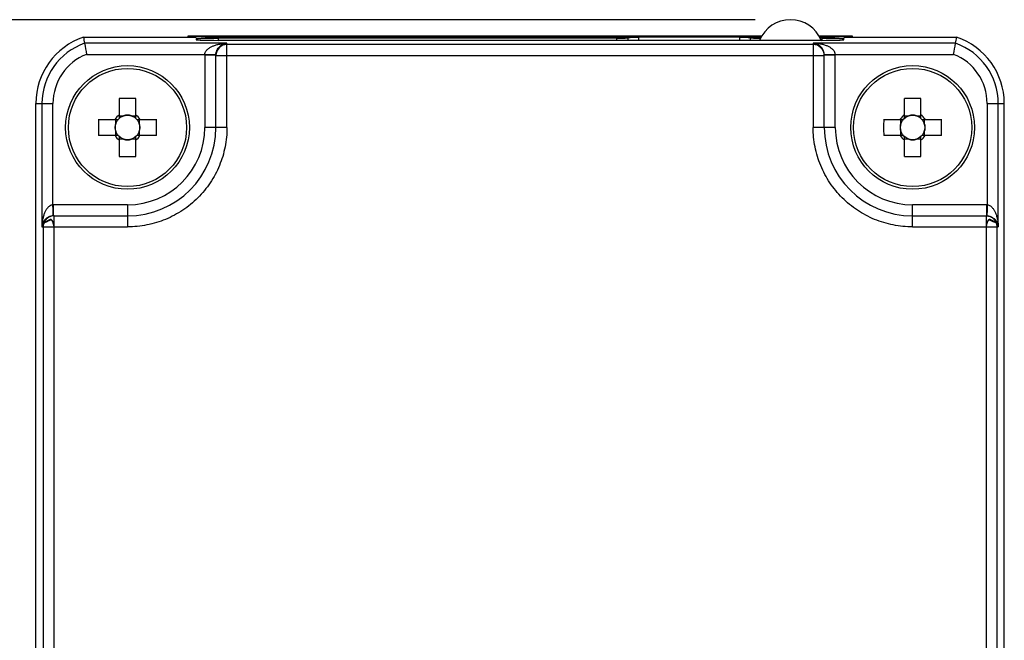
# Model space of a CAD drawing. Header units: inches. Extents: x 0 to 22, y 0 to 17.
# Tile 6 of 29: x 3.5 to 5.3, y 6.9 to 8. Entities that reach past the tile are written whole.
import ezdxf

# ---------------------------------------------------------------- set-up
doc = ezdxf.new("R2010")
doc.units = ezdxf.units.IN
doc.header["$LTSCALE"] = 1.21
doc.header["$MEASUREMENT"] = 0
doc.layers.get('0').update_dxf_attribs({"linetype": 'CONTINUOUS'})
doc.layers.add('DIMENSIONS', color=7, linetype='CONTINUOUS')
doc.styles.get("Standard").update_dxf_attribs({"font": 'txt', "width": 0.8})
doc.dimstyles.new('DIMSTYLE_7', dxfattribs={"dimtxt": 0.125, "dimasz": 0.18, "dimexe": 0.18, "dimexo": 0.0625, "dimgap": 0.09, "dimtad": 0, "dimtih": 1, "dimtoh": 1, "dimdec": 1, "dimdsep": 46, "dimtxsty": 'STANDARD', "dimblk": '_FILLED', "dimblk1": '_FILLED', "dimblk2": '_FILLED', "dimcen": 0.09, "dimadec": 0, "dimazin": 0, "dimtfac": 1, "dimtdec": 1, "dimtofl": 0, "dimtmove": 0, "dimatfit": 3, "dimldrblk": '_FILLED', "dimfxl": 1, "dimtolj": 1, "dimarcsym": 0})

# ---------------------------------------------------------------- blocks, each defined once
blk = doc.blocks.new('_FILLED')
at = {"color": 0, "linetype": 'BYBLOCK'}
blk.add_solid([(0, 0), (-1, 0.1736), (-1, -0.1736)], dxfattribs=at)
blk = doc.blocks.new('*D12')
at = {"layer": 'DIMENSIONS', "color": 2, "linetype": 'CONTINUOUS'}
for p, q in [((4.8471, 7.993), (2.6906, 7.993)), ((2.8156, 7.993), (2.8156, 7.1057)), ((2.8156, 5.781), (2.8156, 6.6682)), ((3.6647, 5.781), (2.6906, 5.781))]:
    blk.add_line(p, q, dxfattribs=at)
at = {"layer": 'DIMENSIONS', "color": 2, "linetype": 'CONTINUOUS', "xscale": 0.18, "yscale": 0.18, "zscale": 0.18}
for p, rotation in [((2.8156, 7.993), 90), ((2.8156, 5.781), 270)]:
    blk.add_blockref('_FILLED', p, dxfattribs=dict(at, rotation=rotation))
at = {"layer": 'DIMENSIONS', "color": 2, "linetype": 'CONTINUOUS', "insert": (2.7156, 7.0432), "char_height": 0.125, "width": 0.6, "attachment_point": 2, "line_spacing_factor": 0.9}
blk.add_mtext('56.2\\P[2.21]', dxfattribs=at)

msp = doc.modelspace()

# ---------------------------------------------------------------- linework, layer by layer
at = {"color": 7, "linetype": 'CONTINUOUS'}
for p, q in [((3.8362, 7.9635), (3.8362, 7.9617)), ((4.8585, 7.9635), (3.8362, 7.9635)), ((3.8515, 7.9621), (3.8515, 7.9623)), ((3.857, 7.9626), (3.8562, 7.9635)), ((3.8673, 7.9627), (4.8581, 7.9627)), ((5.0202, 7.9635), (4.9607, 7.9635)), ((4.9611, 7.9627), (4.9891, 7.9627)), ((5.0002, 7.9635), (4.9993, 7.9626)), ((5.0048, 7.9623), (5.0048, 7.9621)), ((5.0202, 7.9617), (5.0202, 7.9635)), ((3.6506, 7.9617), (3.8358, 7.9617)), ((3.9061, 7.9509), (3.6524, 7.9509)), ((3.8515, 7.9591), (3.8515, 7.9572)), ((3.8909, 7.9562), (3.8909, 7.9602)), ((4.6002, 7.9602), (3.8909, 7.9602)), ((3.8909, 7.9562), (4.9654, 7.9562)), ((3.9061, 7.8009), (3.9061, 7.9509)), ((4.9502, 7.9488), (3.9061, 7.9488)), ((4.6002, 7.9602), (4.6002, 7.9562)), ((4.6199, 7.9612), (4.6199, 7.9562)), ((4.6396, 7.9562), (4.6396, 7.9617)), ((4.8191, 7.9617), (4.6396, 7.9617)), ((4.8191, 7.9617), (4.8191, 7.9562)), ((4.8387, 7.9562), (4.8387, 7.9612)), ((4.9502, 7.9509), (4.9502, 7.8009)), ((5.2039, 7.9509), (4.9502, 7.9509)), ((4.9654, 7.9602), (4.9625, 7.9602)), ((4.9654, 7.9602), (4.9654, 7.9562)), ((5.0048, 7.9572), (5.0048, 7.9591)), ((5.0206, 7.9617), (5.2057, 7.9617)), ((3.6559, 7.9312), (3.8667, 7.9312)), ((3.8667, 7.9312), (3.8667, 7.9302)), ((3.8667, 7.9302), (3.8667, 7.8009)), ((3.8667, 7.9302), (3.8864, 7.9302)), ((3.8864, 7.8009), (3.8864, 7.9302)), ((3.8864, 7.9291), (4.9699, 7.9291)), ((4.9699, 7.8009), (4.9699, 7.9302)), ((4.9699, 7.9302), (4.9896, 7.9302)), ((4.9896, 7.9312), (5.2004, 7.9312)), ((4.9896, 7.9312), (4.9896, 7.9302)), ((4.9896, 7.8009), (4.9896, 7.9302)), ((3.5656, 5.9344), (3.5656, 7.8438)), ((3.5656, 7.8438), (3.5962, 7.8438)), ((3.5765, 7.8438), (3.5765, 7.6237)), ((3.5962, 7.6631), (3.5962, 7.8438)), ((3.7144, 7.8172), (3.7144, 7.8523)), ((3.7435, 7.8172), (3.7435, 7.8523)), ((5.1128, 7.8172), (5.1128, 7.8523)), ((5.1419, 7.8172), (5.1419, 7.8523)), ((5.2602, 7.8438), (5.2602, 7.6631)), ((5.2602, 7.8438), (5.2907, 7.8438)), ((5.2798, 7.6237), (5.2798, 7.8438)), ((5.2907, 5.9344), (5.2907, 7.8438)), ((3.6775, 7.8154), (3.7126, 7.8154)), ((3.7082, 7.8078), (3.7082, 7.8154)), ((3.7144, 7.8216), (3.722, 7.8216)), ((3.7359, 7.8216), (3.7435, 7.8216)), ((3.7453, 7.8154), (3.7804, 7.8154)), ((3.7497, 7.8154), (3.7497, 7.8078)), ((5.0759, 7.8154), (5.111, 7.8154)), ((5.1066, 7.8078), (5.1066, 7.8154)), ((5.1128, 7.8216), (5.1205, 7.8216)), ((5.1343, 7.8216), (5.1419, 7.8216)), ((5.1437, 7.8154), (5.1788, 7.8154)), ((5.1481, 7.8154), (5.1481, 7.8078)), ((3.7082, 7.7863), (3.7082, 7.7939)), ((3.7497, 7.7939), (3.7497, 7.7863)), ((3.9061, 7.8009), (3.8667, 7.8009)), ((4.9896, 7.8009), (4.9502, 7.8009)), ((5.1066, 7.7863), (5.1066, 7.7939)), ((5.1481, 7.7939), (5.1481, 7.7863)), ((3.7126, 7.7863), (3.6775, 7.7863)), ((3.7144, 7.7494), (3.7144, 7.7845)), ((3.722, 7.7801), (3.7144, 7.7801)), ((3.7435, 7.7801), (3.7359, 7.7801)), ((3.7435, 7.7494), (3.7435, 7.7845)), ((3.7804, 7.7863), (3.7453, 7.7863)), ((5.111, 7.7863), (5.0759, 7.7863)), ((5.1128, 7.7494), (5.1128, 7.7845)), ((5.1205, 7.7801), (5.1128, 7.7801)), ((5.1419, 7.7801), (5.1343, 7.7801)), ((5.1419, 7.7494), (5.1419, 7.7845)), ((5.1788, 7.7863), (5.1437, 7.7863)), ((3.5972, 7.6631), (3.5962, 7.6631)), ((3.5972, 7.6434), (3.5972, 7.6631)), ((3.7289, 7.6631), (3.5972, 7.6631)), ((3.7289, 7.6631), (3.7289, 7.6237)), ((5.1274, 7.6237), (5.1274, 7.6631)), ((5.2591, 7.6631), (5.1274, 7.6631)), ((5.2591, 7.6631), (5.2591, 7.6434)), ((5.2591, 7.6631), (5.2602, 7.6631)), ((3.5794, 7.6291), (3.5794, 7.629)), ((3.5795, 7.6291), (3.5794, 7.6291)), ((3.5794, 7.629), (3.5794, 7.629)), ((3.5796, 7.6294), (3.5795, 7.6293)), ((3.5795, 7.6293), (3.5795, 7.6292)), ((3.5795, 7.6293), (3.5795, 7.6293)), ((3.5795, 7.6292), (3.5795, 7.6291)), ((3.5795, 7.6292), (3.5795, 7.6292)), ((3.5795, 7.6292), (3.5795, 7.6292)), ((3.5796, 7.6295), (3.5796, 7.6294)), ((3.5796, 7.6295), (3.5796, 7.6295)), ((3.5797, 7.6295), (3.5796, 7.6295)), ((3.5796, 7.6294), (3.5796, 7.6294)), ((3.5796, 7.6294), (3.5796, 7.6294)), ((3.5797, 7.6297), (3.5797, 7.6296)), ((3.5798, 7.6297), (3.5797, 7.6297)), ((3.5797, 7.6296), (3.5797, 7.6295)), ((3.5797, 7.6296), (3.5797, 7.6296)), ((3.5797, 7.6296), (3.5797, 7.6296)), ((3.5798, 7.6299), (3.5798, 7.6298)), ((3.5799, 7.6299), (3.5798, 7.6299)), ((3.5798, 7.6298), (3.5798, 7.6297)), ((3.5798, 7.6298), (3.5798, 7.6298)), ((3.5798, 7.6297), (3.5798, 7.6297)), ((3.58, 7.6301), (3.5799, 7.63)), ((3.5799, 7.63), (3.5799, 7.6299)), ((3.5799, 7.63), (3.5799, 7.63)), ((3.5799, 7.63), (3.5799, 7.63)), ((3.5799, 7.6299), (3.5799, 7.6299)), ((3.58, 7.6302), (3.58, 7.6301)), ((3.5801, 7.6302), (3.58, 7.6302)), ((3.58, 7.6301), (3.58, 7.6301)), ((3.58, 7.6301), (3.58, 7.6301)), ((3.5802, 7.6304), (3.5801, 7.6303)), ((3.5801, 7.6303), (3.5801, 7.6302)), ((3.5801, 7.6303), (3.5801, 7.6303)), ((3.5801, 7.6303), (3.5801, 7.6303)), ((3.5802, 7.6305), (3.5802, 7.6304)), ((3.5803, 7.6305), (3.5802, 7.6305)), ((3.5802, 7.6304), (3.5802, 7.6304)), ((3.5802, 7.6304), (3.5802, 7.6304)), ((3.5803, 7.6306), (3.5803, 7.6305)), ((3.5803, 7.6306), (3.5803, 7.6306)), ((3.5804, 7.6306), (3.5803, 7.6306)), ((3.5804, 7.6308), (3.5804, 7.6307)), ((3.5805, 7.6308), (3.5804, 7.6308)), ((3.5804, 7.6307), (3.5804, 7.6306)), ((3.5804, 7.6307), (3.5804, 7.6307)), ((3.5805, 7.6309), (3.5805, 7.6308)), ((3.5806, 7.6309), (3.5805, 7.6309)), ((3.5805, 7.6308), (3.5805, 7.6308)), ((3.5806, 7.631), (3.5806, 7.6309)), ((3.5807, 7.631), (3.5806, 7.631)), ((3.5806, 7.6309), (3.5806, 7.6309)), ((3.5807, 7.6311), (3.5807, 7.631)), ((3.5807, 7.6311), (3.5807, 7.6311)), ((3.5808, 7.6311), (3.5807, 7.6311)), ((3.5808, 7.6312), (3.5808, 7.6311)), ((3.5808, 7.6312), (3.5808, 7.6312)), ((3.5809, 7.6312), (3.5808, 7.6312)), ((3.5809, 7.6313), (3.5809, 7.6312)), ((3.581, 7.6313), (3.5809, 7.6313)), ((3.581, 7.6314), (3.581, 7.6313)), ((3.581, 7.6314), (3.581, 7.6314)), ((3.5811, 7.6314), (3.581, 7.6314)), ((3.5811, 7.6315), (3.5811, 7.6314)), ((3.5811, 7.6315), (3.5811, 7.6315)), ((3.5812, 7.6315), (3.5811, 7.6315)), ((3.5812, 7.6316), (3.5812, 7.6315)), ((3.5813, 7.6316), (3.5812, 7.6316)), ((3.5814, 7.6317), (3.5813, 7.6316)), ((3.5813, 7.6316), (3.5813, 7.6316)), ((3.5814, 7.6318), (3.5814, 7.6317)), ((3.5815, 7.6318), (3.5814, 7.6318)), ((3.5814, 7.6317), (3.5814, 7.6317)), ((3.5816, 7.6319), (3.5815, 7.6318)), ((3.5815, 7.6318), (3.5815, 7.6318)), ((3.5816, 7.6319), (3.5816, 7.6319)), ((3.5817, 7.6319), (3.5816, 7.6319)), ((3.5817, 7.632), (3.5817, 7.6319)), ((3.5818, 7.632), (3.5817, 7.632)), ((3.5818, 7.6321), (3.5818, 7.632)), ((3.5819, 7.6321), (3.5818, 7.6321)), ((3.5818, 7.632), (3.5818, 7.632)), ((3.5819, 7.6321), (3.5819, 7.6321)), ((3.582, 7.6321), (3.582, 7.6321)), ((3.582, 7.6321), (3.582, 7.6321)), ((3.582, 7.6321), (3.582, 7.6321)), ((3.582, 7.6321), (3.5821, 7.6321)), ((3.5821, 7.6321), (3.5821, 7.6322)), ((3.5821, 7.6322), (3.5821, 7.6322)), ((3.5821, 7.6322), (3.5822, 7.6322)), ((3.5821, 7.6321), (3.5821, 7.6321)), ((3.5822, 7.6322), (3.5822, 7.6322)), ((3.5822, 7.6322), (3.5822, 7.6322)), ((3.5822, 7.6322), (3.5822, 7.6322)), ((3.5826, 7.6325), (3.5825, 7.6325)), ((3.5827, 7.6326), (3.5826, 7.6325)), ((3.5826, 7.6325), (3.5826, 7.6325)), ((3.5827, 7.6326), (3.5827, 7.6326)), ((3.5828, 7.6326), (3.5827, 7.6326)), ((3.5829, 7.6327), (3.5828, 7.6326)), ((3.583, 7.6327), (3.5829, 7.6327)), ((3.5831, 7.6328), (3.583, 7.6327)), ((3.583, 7.6327), (3.583, 7.6327)), ((3.5832, 7.6328), (3.5831, 7.6328)), ((3.5831, 7.6326), (3.5832, 7.6326)), ((3.5833, 7.6329), (3.5832, 7.6328)), ((3.5832, 7.6326), (3.5833, 7.6327)), ((3.5834, 7.6329), (3.5833, 7.6329)), ((3.5833, 7.6327), (3.5834, 7.6327)), ((3.5835, 7.6329), (3.5834, 7.6329)), ((3.5834, 7.6327), (3.5837, 7.6328)), ((3.5836, 7.633), (3.5835, 7.6329)), ((3.5838, 7.6331), (3.5836, 7.633)), ((3.5837, 7.6328), (3.584, 7.6329)), ((3.584, 7.6329), (3.5842, 7.633)), ((3.5842, 7.633), (3.5844, 7.633)), ((3.585, 7.6336), (3.5846, 7.6334)), ((3.5851, 7.6336), (3.585, 7.6336)), ((3.5853, 7.6337), (3.5851, 7.6336)), ((3.5854, 7.6338), (3.5853, 7.6337)), ((3.5856, 7.6338), (3.5854, 7.6338)), ((3.5972, 7.6434), (3.7289, 7.6434)), ((3.5982, 6.5293), (3.5982, 7.6434)), ((5.1274, 7.6434), (5.2591, 7.6434)), ((5.2581, 7.6434), (5.2581, 6.5293)), ((5.2594, 7.6293), (5.2593, 7.6289)), ((5.2595, 7.6297), (5.2594, 7.6293)), ((5.2669, 7.6359), (5.2668, 7.636)), ((5.2671, 7.6359), (5.2669, 7.6359)), ((5.2672, 7.6358), (5.2671, 7.6359)), ((5.2673, 7.6357), (5.2672, 7.6358)), ((5.2675, 7.6356), (5.2673, 7.6357)), ((5.2677, 7.6355), (5.2675, 7.6356)), ((5.2684, 7.6351), (5.2677, 7.6355)), ((5.2686, 7.635), (5.2684, 7.6351)), ((5.2688, 7.6349), (5.2686, 7.635)), ((5.2686, 7.6345), (5.2689, 7.6343)), ((5.2689, 7.6348), (5.2688, 7.6349)), ((5.2691, 7.6347), (5.2689, 7.6348)), ((5.2692, 7.6347), (5.2691, 7.6347)), ((5.2694, 7.6346), (5.2692, 7.6347)), ((5.2695, 7.6345), (5.2694, 7.6346)), ((5.2696, 7.6345), (5.2695, 7.6345)), ((5.2697, 7.6344), (5.2696, 7.6345)), ((5.2698, 7.6343), (5.2697, 7.6344)), ((5.2697, 7.6344), (5.2697, 7.6344)), ((5.2699, 7.6343), (5.2698, 7.6343)), ((5.27, 7.6343), (5.2699, 7.6343)), ((5.2701, 7.6342), (5.27, 7.6343)), ((5.2702, 7.6342), (5.2701, 7.6342)), ((5.2703, 7.6341), (5.2702, 7.6342)), ((5.2704, 7.6341), (5.2703, 7.6341)), ((5.2705, 7.634), (5.2704, 7.6341)), ((5.2706, 7.634), (5.2705, 7.634)), ((5.2708, 7.6339), (5.2706, 7.634)), ((5.2709, 7.6338), (5.2708, 7.6339)), ((5.2711, 7.6338), (5.2709, 7.6338)), ((5.2713, 7.6337), (5.2711, 7.6338)), ((5.2723, 7.6333), (5.2713, 7.6337)), ((5.2724, 7.6332), (5.2723, 7.6333)), ((5.2723, 7.6329), (5.2725, 7.6328)), ((5.2726, 7.6331), (5.2724, 7.6332)), ((5.2725, 7.6328), (5.273, 7.6327)), ((5.2727, 7.6331), (5.2726, 7.6331)), ((5.2728, 7.633), (5.2727, 7.6331)), ((5.2729, 7.633), (5.2728, 7.633)), ((5.2729, 7.633), (5.2729, 7.633)), ((5.273, 7.6329), (5.2729, 7.633)), ((5.2731, 7.6329), (5.273, 7.6329)), ((5.273, 7.6327), (5.2732, 7.6326)), ((5.2732, 7.6329), (5.2731, 7.6329)), ((5.2733, 7.6328), (5.2732, 7.6329)), ((5.2733, 7.6328), (5.2733, 7.6328)), ((5.2734, 7.6328), (5.2733, 7.6328)), ((5.2734, 7.6327), (5.2734, 7.6328)), ((5.2735, 7.6327), (5.2734, 7.6327)), ((5.2735, 7.6327), (5.2735, 7.6327)), ((5.2736, 7.6326), (5.2735, 7.6327)), ((5.2737, 7.6326), (5.2736, 7.6326)), ((5.2737, 7.6326), (5.2737, 7.6326)), ((5.2737, 7.6326), (5.2737, 7.6326)), ((5.2738, 7.6326), (5.2737, 7.6326)), ((5.2738, 7.6325), (5.2738, 7.6326)), ((5.2738, 7.6325), (5.2738, 7.6325)), ((5.2739, 7.6325), (5.2738, 7.6325)), ((5.2739, 7.6325), (5.2739, 7.6325)), ((5.2739, 7.6325), (5.2739, 7.6325)), ((5.274, 7.6324), (5.2739, 7.6325)), ((5.274, 7.6324), (5.274, 7.6324)), ((5.274, 7.6324), (5.274, 7.6324)), ((5.2741, 7.6324), (5.274, 7.6324)), ((5.2741, 7.6324), (5.2741, 7.6324)), ((5.2741, 7.6323), (5.2741, 7.6324)), ((5.2742, 7.6323), (5.2741, 7.6323)), ((5.2742, 7.6323), (5.2742, 7.6323)), ((5.2742, 7.6323), (5.2742, 7.6323)), ((5.2742, 7.6323), (5.2742, 7.6323)), ((5.2743, 7.6322), (5.2743, 7.6322)), ((5.2743, 7.6322), (5.2743, 7.6322)), ((5.2744, 7.6322), (5.2743, 7.6322)), ((5.2744, 7.6322), (5.2744, 7.6321)), ((5.2744, 7.6322), (5.2744, 7.6322)), ((5.2744, 7.6321), (5.2744, 7.6322)), ((5.2744, 7.6321), (5.2744, 7.6321)), ((5.2744, 7.6321), (5.2745, 7.6321)), ((5.2745, 7.6321), (5.2744, 7.6321)), ((5.2745, 7.6321), (5.2745, 7.6321)), ((5.2745, 7.6321), (5.2745, 7.6321)), ((5.2745, 7.6321), (5.2745, 7.6321)), ((5.2745, 7.6321), (5.2746, 7.6321)), ((5.2745, 7.6321), (5.2745, 7.6321)), ((5.2746, 7.632), (5.2745, 7.6321)), ((5.2746, 7.6321), (5.2746, 7.632)), ((5.2746, 7.632), (5.2746, 7.632)), ((5.2746, 7.632), (5.2746, 7.632)), ((5.2746, 7.632), (5.2746, 7.632)), ((5.2746, 7.632), (5.2747, 7.632)), ((5.2746, 7.632), (5.2746, 7.632)), ((5.2747, 7.6319), (5.2746, 7.632)), ((5.2747, 7.6319), (5.2747, 7.632)), ((5.2747, 7.6319), (5.2747, 7.6319)), ((5.2748, 7.6319), (5.2747, 7.6319)), ((5.2748, 7.6319), (5.2747, 7.6319)), ((5.2748, 7.6319), (5.2748, 7.6319)), ((5.2748, 7.6319), (5.2748, 7.6318)), ((5.2748, 7.6318), (5.2748, 7.6318)), ((3.5765, 7.6237), (3.7289, 7.6237)), ((3.5785, 7.6237), (3.5785, 6.5293)), ((3.5794, 7.629), (3.5794, 7.6289)), ((3.5976, 7.6267), (3.5979, 7.6254)), ((3.5978, 7.6256), (3.5977, 7.6261)), ((3.5978, 7.6256), (3.598, 7.6246)), ((3.5979, 7.625), (3.5982, 7.6237)), ((5.1274, 7.6237), (5.2798, 7.6237)), ((5.2583, 7.6246), (5.2581, 7.6237)), ((5.2585, 7.6256), (5.2583, 7.6245)), ((5.2587, 7.6264), (5.2584, 7.6252)), ((5.2588, 7.6268), (5.2586, 7.6259)), ((5.259, 7.6275), (5.2588, 7.6266)), ((5.2591, 7.628), (5.259, 7.6275)), ((5.2592, 7.6284), (5.2591, 7.628)), ((5.2593, 7.6289), (5.2592, 7.6284)), ((5.2778, 6.5293), (5.2778, 7.6237))]:
    msp.add_line(p, q, dxfattribs=at)
for points in [[(3.5824, 7.6324), (3.5823, 7.6324), (3.5823, 7.6324), (3.5823, 7.6323), (3.5823, 7.6323), (3.5822, 7.6323), (3.5822, 7.6323), (3.5822, 7.6323), (3.5822, 7.6323), (3.5821, 7.6322), (3.5821, 7.6322), (3.5821, 7.6322), (3.582, 7.6322), (3.582, 7.6322), (3.582, 7.6322), (3.5819, 7.6321)], [(3.582, 7.6321), (3.582, 7.6321), (3.582, 7.6321)], [(3.5822, 7.6322), (3.5823, 7.6323), (3.5823, 7.6323), (3.5823, 7.6323), (3.5823, 7.6323), (3.5824, 7.6323), (3.5824, 7.6323), (3.5824, 7.6323), (3.5824, 7.6323), (3.5825, 7.6323), (3.5825, 7.6324), (3.5825, 7.6324), (3.5826, 7.6324), (3.5826, 7.6324), (3.5826, 7.6324), (3.5827, 7.6324), (3.5827, 7.6325), (3.5828, 7.6325), (3.5828, 7.6325), (3.5829, 7.6325), (3.583, 7.6325), (3.583, 7.6325), (3.5831, 7.6326)], [(3.5825, 7.6325), (3.5825, 7.6324), (3.5824, 7.6324), (3.5824, 7.6324), (3.5824, 7.6324)], [(3.5846, 7.6334), (3.5839, 7.6331), (3.5838, 7.6331), (3.5838, 7.6331)], [(3.5844, 7.633), (3.5845, 7.633), (3.5846, 7.6331), (3.5847, 7.6331), (3.5848, 7.6332), (3.585, 7.6332), (3.5851, 7.6332), (3.5852, 7.6333), (3.5853, 7.6333), (3.5854, 7.6334), (3.5856, 7.6334), (3.5857, 7.6335), (3.5858, 7.6336), (3.586, 7.6336), (3.5861, 7.6337), (3.5863, 7.6338), (3.5864, 7.6338), (3.5866, 7.6339), (3.5867, 7.634), (3.5869, 7.6341), (3.5871, 7.6342), (3.5872, 7.6342), (3.5874, 7.6343), (3.5877, 7.6345)], [(3.5874, 7.6348), (3.5871, 7.6346), (3.587, 7.6346), (3.5868, 7.6345), (3.5867, 7.6344), (3.5866, 7.6344), (3.5865, 7.6343), (3.5864, 7.6342), (3.5863, 7.6342), (3.5862, 7.6341), (3.5861, 7.6341), (3.586, 7.634), (3.5859, 7.634), (3.5858, 7.6339), (3.5857, 7.6339), (3.5856, 7.6338)], [(3.5885, 7.6355), (3.5875, 7.6349), (3.5874, 7.6348)], [(3.5877, 7.6345), (3.5885, 7.635), (3.5887, 7.6351), (3.5888, 7.6352), (3.589, 7.6353), (3.5893, 7.6354), (3.5895, 7.6355), (3.5897, 7.6356), (3.5899, 7.6357), (3.5901, 7.6358), (3.5904, 7.6359), (3.5906, 7.636), (3.5909, 7.6361), (3.5912, 7.6362), (3.5915, 7.6362), (3.5918, 7.6363), (3.5921, 7.6363), (3.5924, 7.6362), (3.5927, 7.6362), (3.593, 7.6361), (3.5933, 7.636), (3.5936, 7.6358), (3.5939, 7.6356), (3.5942, 7.6353), (3.5945, 7.635), (3.5947, 7.6347), (3.595, 7.6343), (3.5952, 7.6339), (3.5954, 7.6335), (3.5956, 7.633), (3.5958, 7.6325), (3.596, 7.632), (3.5962, 7.6315), (3.5964, 7.6309), (3.5966, 7.6303), (3.5968, 7.6297), (3.597, 7.629), (3.5972, 7.6284), (3.5973, 7.6276), (3.5975, 7.6269), (3.5977, 7.6261)], [(3.5976, 7.6267), (3.5974, 7.6272), (3.5973, 7.6278), (3.5972, 7.6283), (3.5971, 7.6288), (3.5969, 7.6293), (3.5968, 7.6297), (3.5967, 7.6302), (3.5965, 7.6306), (3.5964, 7.6311), (3.5963, 7.6315), (3.5961, 7.6319), (3.596, 7.6323), (3.5959, 7.6327), (3.5957, 7.6331), (3.5956, 7.6334), (3.5954, 7.6337), (3.5953, 7.6341), (3.5951, 7.6343), (3.595, 7.6346), (3.5948, 7.6349), (3.5947, 7.6351), (3.5945, 7.6353), (3.5943, 7.6355), (3.5942, 7.6357), (3.594, 7.6359), (3.5938, 7.6361), (3.5936, 7.6362), (3.5935, 7.6364), (3.5933, 7.6365), (3.593, 7.6366), (3.5928, 7.6367), (3.5926, 7.6367), (3.5924, 7.6368), (3.5921, 7.6368), (3.5919, 7.6368), (3.5917, 7.6368), (3.5915, 7.6367), (3.5912, 7.6367), (3.591, 7.6366), (3.5908, 7.6366), (3.5906, 7.6365), (3.5904, 7.6364), (3.5903, 7.6363), (3.5901, 7.6363), (3.5899, 7.6362), (3.5897, 7.6361), (3.5895, 7.636), (3.5894, 7.6359), (3.5892, 7.6358), (3.589, 7.6357), (3.5889, 7.6356), (3.5887, 7.6355), (3.5885, 7.6355)], [(5.2589, 7.6273), (5.2591, 7.628), (5.2592, 7.6286), (5.2594, 7.6292), (5.2596, 7.6298), (5.2597, 7.6303), (5.2599, 7.6308), (5.2601, 7.6313), (5.2602, 7.6318), (5.2604, 7.6323), (5.2606, 7.6327), (5.2608, 7.6331), (5.261, 7.6335), (5.2612, 7.6339), (5.2614, 7.6342), (5.2616, 7.6345), (5.2618, 7.6348), (5.262, 7.6351), (5.2623, 7.6353), (5.2625, 7.6355), (5.2628, 7.6357), (5.263, 7.6359), (5.2633, 7.636), (5.2636, 7.6361), (5.2639, 7.6362), (5.2642, 7.6362), (5.2645, 7.6362), (5.2648, 7.6362), (5.2651, 7.6361), (5.2654, 7.636), (5.2656, 7.636), (5.2659, 7.6359), (5.2661, 7.6358), (5.2664, 7.6357), (5.2666, 7.6356), (5.2668, 7.6354), (5.2671, 7.6353), (5.2673, 7.6352), (5.2675, 7.6351), (5.2677, 7.635)], [(5.2668, 7.636), (5.2667, 7.636), (5.2667, 7.6361), (5.2666, 7.6361), (5.2665, 7.6361), (5.2665, 7.6362), (5.2664, 7.6362), (5.2663, 7.6362), (5.2663, 7.6363), (5.2662, 7.6363), (5.2661, 7.6363), (5.266, 7.6364), (5.266, 7.6364), (5.2659, 7.6364), (5.2658, 7.6365), (5.2657, 7.6365), (5.2657, 7.6365), (5.2656, 7.6365), (5.2655, 7.6366), (5.2654, 7.6366), (5.2654, 7.6366), (5.2653, 7.6366), (5.2652, 7.6367), (5.2651, 7.6367), (5.265, 7.6367), (5.265, 7.6367), (5.2649, 7.6367), (5.2648, 7.6367), (5.2647, 7.6368), (5.2646, 7.6368), (5.2645, 7.6368), (5.2644, 7.6368), (5.2644, 7.6368), (5.2643, 7.6368), (5.2642, 7.6368), (5.2641, 7.6368), (5.264, 7.6368), (5.2639, 7.6367), (5.2638, 7.6367), (5.2638, 7.6367), (5.2637, 7.6367), (5.2636, 7.6367), (5.2635, 7.6366), (5.2634, 7.6366), (5.2633, 7.6366), (5.2632, 7.6365), (5.2631, 7.6365), (5.263, 7.6364), (5.263, 7.6364), (5.2629, 7.6363), (5.2628, 7.6363), (5.2627, 7.6362), (5.2626, 7.6361), (5.2625, 7.6361), (5.2625, 7.636), (5.2624, 7.6359), (5.2623, 7.6359), (5.2622, 7.6358), (5.2622, 7.6357), (5.2621, 7.6356), (5.262, 7.6355), (5.262, 7.6354), (5.2619, 7.6354), (5.2618, 7.6353), (5.2617, 7.6352), (5.2617, 7.6351), (5.2616, 7.635), (5.2616, 7.6349), (5.2615, 7.6348), (5.2614, 7.6347), (5.2614, 7.6346), (5.2613, 7.6345), (5.2612, 7.6343), (5.2612, 7.6342), (5.2611, 7.6341), (5.2611, 7.634), (5.261, 7.6339), (5.2609, 7.6337), (5.2609, 7.6336), (5.2608, 7.6335), (5.2608, 7.6333), (5.2607, 7.6332), (5.2606, 7.6331), (5.2606, 7.6329), (5.2605, 7.6328), (5.2605, 7.6326), (5.2604, 7.6324), (5.2603, 7.6323), (5.2603, 7.6321), (5.2602, 7.6319), (5.2602, 7.6318), (5.2601, 7.6316), (5.26, 7.6314), (5.26, 7.6312), (5.2599, 7.631), (5.2599, 7.6309), (5.2598, 7.6307), (5.2598, 7.6305), (5.2597, 7.6303), (5.2596, 7.6301), (5.2595, 7.6297)], [(5.2677, 7.635), (5.2681, 7.6348), (5.2686, 7.6345)], [(5.2689, 7.6343), (5.2691, 7.6342), (5.2692, 7.6341), (5.2694, 7.6341), (5.2695, 7.634), (5.2697, 7.6339), (5.2698, 7.6338), (5.27, 7.6338), (5.2701, 7.6337), (5.2702, 7.6336), (5.2704, 7.6336), (5.2705, 7.6335), (5.2706, 7.6335), (5.2708, 7.6334), (5.2709, 7.6334), (5.271, 7.6333), (5.2711, 7.6333), (5.2712, 7.6332), (5.2714, 7.6332), (5.2715, 7.6331), (5.2716, 7.6331), (5.2717, 7.6331), (5.2718, 7.633), (5.2719, 7.633), (5.272, 7.633), (5.2721, 7.6329), (5.2723, 7.6329)], [(5.2732, 7.6326), (5.2733, 7.6326), (5.2733, 7.6326), (5.2734, 7.6326), (5.2734, 7.6326), (5.2735, 7.6325), (5.2735, 7.6325), (5.2736, 7.6325), (5.2736, 7.6325), (5.2737, 7.6325), (5.2737, 7.6325), (5.2738, 7.6324), (5.2738, 7.6324), (5.2739, 7.6324), (5.2739, 7.6324), (5.2739, 7.6324), (5.274, 7.6324), (5.274, 7.6324), (5.274, 7.6323), (5.2741, 7.6323), (5.2741, 7.6323), (5.2741, 7.6323), (5.2741, 7.6323), (5.2742, 7.6323), (5.2742, 7.6323), (5.2742, 7.6323), (5.2742, 7.6322), (5.2743, 7.6322), (5.2743, 7.6322), (5.2743, 7.6322), (5.2743, 7.6322), (5.2743, 7.6322), (5.2744, 7.6322), (5.2744, 7.6322), (5.2744, 7.6322), (5.2744, 7.6322), (5.2744, 7.6322), (5.2744, 7.6322)], [(5.2743, 7.6322), (5.2743, 7.6322), (5.2742, 7.6323)]]:
    msp.add_lwpolyline(points, dxfattribs=at)
for centre, radius in [((3.7289, 7.8009), 0.1102), ((5.1274, 7.8009), 0.1102), ((3.7289, 7.8009), 0.1053), ((5.1274, 7.8009), 0.1053), ((3.7289, 7.8009), 0.0219), ((5.1274, 7.8009), 0.0219)]:
    msp.add_circle(centre, radius, dxfattribs=at)
for centre, radius, start, end in [((4.9096, 7.9339), 0.0591, 22.1594, 157.8406), ((3.69, 7.8438), 0.1243, 108.4673, 180), ((3.69, 7.8438), 0.1135, 109.3371, 180), ((5.064, 8.1913), 1.432, 189.2263, 189.6659), ((4.7981, 8.1455), 1.1621, 189.6408, 190.6263), ((3.9061, 7.9291), 0.0197, 89.9898, 179.9993), ((4.9502, 7.9291), 0.0197, 0.0109, 90.0109), ((3.999, 8.1561), 1.2222, 349.3979, 350.335), ((3.7597, 8.1967), 1.465, 350.339, 350.7687), ((5.1663, 7.8438), 0.1135, 0, 70.6629), ((5.1663, 7.8438), 0.1243, 0, 71.5327), ((3.69, 7.8438), 0.0938, 111.2901, 180), ((3.9061, 7.9302), 0.0197, 178.5016, 179.9999), ((4.9502, 7.9302), 0.0197, 0.0001, 1.4984), ((5.1663, 7.8438), 0.0938, 0, 68.7099), ((3.7289, 7.4205), 0.432, 88.0678, 91.9322), ((5.1274, 7.4205), 0.432, 88.0678, 91.9322), ((3.7289, 7.8009), 0.0266, 123.2306, 146.7694), ((3.7289, 7.8009), 0.0266, 33.2306, 56.7694), ((5.1274, 7.8009), 0.0266, 123.2306, 146.7694), ((5.1274, 7.8009), 0.0266, 33.2306, 56.7694), ((4.1093, 7.8009), 0.432, 178.0678, 181.9322), ((3.3486, 7.8009), 0.432, 358.0678, 1.9322), ((5.5077, 7.8009), 0.432, 178.0678, 181.9322), ((4.747, 7.8009), 0.432, 358.0678, 1.9322), ((3.7289, 7.8009), 0.1378, 270.001, 359.9994), ((3.7289, 7.8009), 0.1575, 270, 360), ((5.1274, 7.8009), 0.1575, 180, 270), ((5.1274, 7.8009), 0.1378, 180.0015, 269.999), ((3.7289, 7.8009), 0.0266, 213.2306, 236.7694), ((3.7289, 7.8009), 0.0266, 303.2306, 326.7694), ((5.1274, 7.8009), 0.0266, 213.2306, 236.7694), ((5.1274, 7.8009), 0.0266, 303.2306, 326.7694), ((3.7289, 8.1812), 0.432, 268.0678, 271.9322), ((5.1274, 8.1812), 0.432, 268.0678, 271.9322), ((3.6086, 7.6208), 0.0305, 164.0645, 164.458), ((3.5972, 7.6237), 0.0197, 90.0001, 91.4984), ((3.5982, 7.6176), 0.0258, 89.9887, 92.2806), ((5.2581, 7.6206), 0.0228, 87.4365, 90.0257), ((5.2591, 7.6237), 0.0197, 88.5016, 89.9999)]:
    msp.add_arc(centre, radius, start, end, dxfattribs=at)
for centre, major_axis, ratio, start_param, end_param in [((3.8358, 7.9621), (0.0157, 0), 0.026186, -1.570796, 0), ((3.8909, 7.9572), (0.0394, 0), 0.026186, 3.141593, 4.712389), ((4.9654, 7.9572), (0.0394, 0), 0.026186, -1.570796, 0), ((5.0206, 7.9621), (0.0157, 0), 0.026186, 3.141593, 4.712389), ((3.7289, 7.8036), (0, 0.0194), 0.990116, -0.369414, 0.369414), ((5.1274, 7.8036), (0, 0.0194), 0.990116, -0.369414, 0.369414), ((3.7262, 7.8009), (0.0194, 0), 0.990116, 2.772179, 3.511006), ((3.7317, 7.8009), (0.0194, 0), 0.990116, -0.369414, 0.369414), ((5.1247, 7.8009), (0.0194, 0), 0.990116, 2.772179, 3.511006), ((5.1301, 7.8009), (0.0194, 0), 0.990116, -0.369414, 0.369414), ((3.7289, 7.7982), (0, 0.0194), 0.990116, -3.511006, -2.772179), ((5.1274, 7.7982), (0, 0.0194), 0.990116, -3.511006, -2.772179)]:
    msp.add_ellipse(centre, major_axis=major_axis, ratio=ratio, start_param=start_param, end_param=end_param, dxfattribs=at)
for points, knots in [([(3.8673, 7.9627), (3.8662, 7.9627), (3.8642, 7.9627), (3.8613, 7.9627), (3.859, 7.9627), (3.8573, 7.9626), (3.8562, 7.9626), (3.8551, 7.9626), (3.8542, 7.9626), (3.8534, 7.9625), (3.8528, 7.9625), (3.8523, 7.9625), (3.852, 7.9624), (3.8518, 7.9624), (3.8517, 7.9624), (3.8516, 7.9624), (3.8515, 7.9624), (3.8515, 7.9623), (3.8515, 7.9623)], [0, 0, 0, 0, 0.194806, 0.382132, 0.554784, 0.633506, 0.706134, 0.771969, 0.83038, 0.880806, 0.922767, 0.955868, 0.968998, 0.979809, 0.988283, 0.994416, 0.998242, 1, 1, 1, 1]), ([(5.0048, 7.9623), (5.0048, 7.9623), (5.0048, 7.9624), (5.0047, 7.9624), (5.0046, 7.9624), (5.0045, 7.9624), (5.0043, 7.9624), (5.004, 7.9625), (5.0036, 7.9625), (5.0029, 7.9625), (5.0021, 7.9626), (5.0012, 7.9626), (5.0002, 7.9626), (4.999, 7.9626), (4.9973, 7.9627), (4.995, 7.9627), (4.9921, 7.9627), (4.9901, 7.9627), (4.9891, 7.9627)], [0, 0, 0, 0, 0.001758, 0.005584, 0.011717, 0.020191, 0.031002, 0.044132, 0.077233, 0.119194, 0.16962, 0.228031, 0.293866, 0.366494, 0.445216, 0.617868, 0.805194, 1, 1, 1, 1]), ([(3.8515, 7.9591), (3.8515, 7.9592), (3.8516, 7.9592), (3.8517, 7.9592), (3.852, 7.9593), (3.8523, 7.9593), (3.8527, 7.9594), (3.8532, 7.9594), (3.8538, 7.9595), (3.8548, 7.9595), (3.8563, 7.9596), (3.8583, 7.9597), (3.8605, 7.9598), (3.8631, 7.9599), (3.866, 7.9599), (3.8691, 7.96), (3.8724, 7.96), (3.8771, 7.9601), (3.8833, 7.9602), (3.8883, 7.9602), (3.8909, 7.9602)], [0, 0, 0, 0, 0.001758, 0.005584, 0.011717, 0.020191, 0.031002, 0.044132, 0.059554, 0.077234, 0.119195, 0.169621, 0.228031, 0.293866, 0.366494, 0.445217, 0.529278, 0.617868, 0.805194, 1, 1, 1, 1]), ([(3.8667, 7.9312), (3.8668, 7.9322), (3.8672, 7.9343), (3.8686, 7.9369), (3.8704, 7.9391), (3.8724, 7.9409), (3.8744, 7.9425), (3.8773, 7.9444), (3.8806, 7.9459), (3.884, 7.9472), (3.888, 7.9485), (3.8932, 7.9497), (3.8997, 7.9506), (3.904, 7.9508), (3.9061, 7.9509)], [0, 0, 0, 0, 0.066738, 0.128334, 0.187753, 0.245208, 0.299796, 0.352957, 0.463445, 0.524378, 0.589073, 0.725836, 0.865921, 1, 1, 1, 1]), ([(3.8864, 7.9307), (3.8865, 7.9317), (3.8866, 7.9337), (3.8873, 7.9363), (3.8882, 7.9386), (3.8895, 7.941), (3.8909, 7.943), (3.8925, 7.9447), (3.8937, 7.9459), (3.8951, 7.9469), (3.897, 7.9482), (3.8996, 7.9495), (3.9028, 7.9505), (3.905, 7.9508), (3.9061, 7.9509)], [0, 0, 0, 0, 0.101658, 0.188479, 0.265415, 0.334295, 0.452116, 0.505896, 0.559558, 0.614885, 0.671593, 0.785642, 0.896644, 1, 1, 1, 1]), ([(4.6002, 7.9602), (4.6015, 7.9602), (4.604, 7.9602), (4.6076, 7.9602), (4.6105, 7.9602), (4.6127, 7.9603), (4.6141, 7.9603), (4.6154, 7.9603), (4.6165, 7.9604), (4.6175, 7.9604), (4.6183, 7.9605), (4.6189, 7.9605), (4.6193, 7.9606), (4.6195, 7.9606), (4.6197, 7.9606), (4.6198, 7.9606), (4.6199, 7.9606), (4.6199, 7.9607), (4.6199, 7.9607)], [0, 0, 0, 0, 0.194806, 0.382132, 0.554784, 0.633506, 0.706134, 0.771969, 0.83038, 0.880806, 0.922767, 0.955868, 0.968998, 0.979809, 0.988283, 0.994416, 0.998242, 1, 1, 1, 1]), ([(4.6199, 7.9612), (4.6199, 7.9612), (4.6199, 7.9612), (4.62, 7.9612), (4.6201, 7.9613), (4.6203, 7.9613), (4.6205, 7.9613), (4.6209, 7.9614), (4.6214, 7.9614), (4.6223, 7.9614), (4.6233, 7.9615), (4.6244, 7.9615), (4.6257, 7.9616), (4.6271, 7.9616), (4.6293, 7.9616), (4.6321, 7.9617), (4.6358, 7.9617), (4.6383, 7.9617), (4.6396, 7.9617)], [0, 0, 0, 0, 0.001758, 0.005584, 0.011717, 0.020191, 0.031002, 0.044132, 0.077233, 0.119194, 0.16962, 0.228031, 0.293866, 0.366494, 0.445216, 0.617868, 0.805194, 1, 1, 1, 1]), ([(4.8191, 7.9617), (4.8203, 7.9617), (4.8228, 7.9617), (4.8265, 7.9617), (4.8294, 7.9616), (4.8315, 7.9616), (4.8329, 7.9616), (4.8342, 7.9615), (4.8354, 7.9615), (4.8364, 7.9614), (4.8372, 7.9614), (4.8378, 7.9614), (4.8381, 7.9613), (4.8383, 7.9613), (4.8385, 7.9613), (4.8386, 7.9612), (4.8387, 7.9612), (4.8387, 7.9612), (4.8387, 7.9612)], [0, 0, 0, 0, 0.194806, 0.382132, 0.554784, 0.633506, 0.706134, 0.771969, 0.83038, 0.880806, 0.922767, 0.955868, 0.968998, 0.979809, 0.988283, 0.994416, 0.998242, 1, 1, 1, 1]), ([(4.8387, 7.9607), (4.8387, 7.9607), (4.8388, 7.9606), (4.8388, 7.9606), (4.8389, 7.9606), (4.8391, 7.9606), (4.8393, 7.9606), (4.8396, 7.9605), (4.8401, 7.9605), (4.8409, 7.9604), (4.8418, 7.9604), (4.8428, 7.9604), (4.844, 7.9603), (4.8452, 7.9603), (4.8472, 7.9603), (4.8498, 7.9602), (4.8532, 7.9602), (4.8555, 7.9602), (4.8567, 7.9602)], [0, 0, 0, 0, 0.001772, 0.005536, 0.011547, 0.019843, 0.030427, 0.043282, 0.07571, 0.116871, 0.166419, 0.223934, 0.288925, 0.360834, 0.439045, 0.611637, 0.800785, 1, 1, 1, 1]), ([(4.9896, 7.9312), (4.9895, 7.9323), (4.9892, 7.9338), (4.9884, 7.9357), (4.9874, 7.9373), (4.9859, 7.9391), (4.984, 7.9409), (4.9819, 7.9425), (4.979, 7.9444), (4.9758, 7.9459), (4.9723, 7.9472), (4.9683, 7.9485), (4.9631, 7.9497), (4.9566, 7.9506), (4.9523, 7.9508), (4.9502, 7.9509)], [0, 0, 0, 0, 0.067185, 0.09831, 0.128546, 0.187931, 0.245371, 0.299963, 0.353123, 0.463618, 0.524511, 0.589156, 0.725947, 0.86612, 1, 1, 1, 1]), ([(4.9699, 7.9307), (4.9699, 7.9317), (4.9697, 7.9337), (4.969, 7.9363), (4.9681, 7.9386), (4.9671, 7.9404), (4.9661, 7.9421), (4.965, 7.9435), (4.9639, 7.9447), (4.9626, 7.9458), (4.9613, 7.9469), (4.9593, 7.9482), (4.9567, 7.9495), (4.9535, 7.9505), (4.9513, 7.9508), (4.9502, 7.9509)], [0, 0, 0, 0, 0.100931, 0.188391, 0.26548, 0.33416, 0.395641, 0.452036, 0.505826, 0.559467, 0.614781, 0.671454, 0.785683, 0.896927, 1, 1, 1, 1]), ([(4.9654, 7.9602), (4.968, 7.9602), (4.973, 7.9602), (4.9792, 7.9601), (4.9839, 7.96), (4.9872, 7.96), (4.9903, 7.9599), (4.9932, 7.9599), (4.9958, 7.9598), (4.9981, 7.9597), (5, 7.9596), (5.0015, 7.9595), (5.0025, 7.9595), (5.0031, 7.9594), (5.0036, 7.9594), (5.004, 7.9593), (5.0043, 7.9593), (5.0046, 7.9592), (5.0047, 7.9592), (5.0048, 7.9592), (5.0048, 7.9591)], [0, 0, 0, 0, 0.194806, 0.382132, 0.470722, 0.554783, 0.633506, 0.706134, 0.771969, 0.830379, 0.880805, 0.922766, 0.940446, 0.955868, 0.968998, 0.979809, 0.988283, 0.994416, 0.998242, 1, 1, 1, 1]), ([(3.8667, 7.9312), (3.8692, 7.9312), (3.8728, 7.9312), (3.8774, 7.931), (3.8803, 7.9309), (3.8827, 7.9309), (3.8844, 7.9308), (3.8854, 7.9307), (3.8859, 7.9307), (3.8863, 7.9307), (3.8864, 7.9307), (3.8864, 7.9307)], [0, 0, 0, 0, 0.378701, 0.548124, 0.697617, 0.822428, 0.917746, 0.952827, 0.978644, 0.994544, 1, 1, 1, 1]), ([(4.9699, 7.9307), (4.9699, 7.9307), (4.9701, 7.9307), (4.9704, 7.9307), (4.9709, 7.9307), (4.9719, 7.9308), (4.9736, 7.9309), (4.976, 7.9309), (4.9789, 7.931), (4.9835, 7.9312), (4.9871, 7.9312), (4.9896, 7.9312)], [0, 0, 0, 0, 0.005457, 0.021363, 0.047188, 0.082277, 0.177617, 0.302447, 0.451951, 0.621371, 1, 1, 1, 1]), ([(3.9061, 7.8009), (3.9061, 7.7893), (3.9038, 7.7661), (3.8937, 7.7326), (3.8772, 7.7018), (3.855, 7.6748), (3.828, 7.6526), (3.7972, 7.6361), (3.7637, 7.626), (3.7405, 7.6237), (3.7289, 7.6237)], [0, 0, 0, 0, 0.124998, 0.249999, 0.374999, 0.5, 0.625, 0.750001, 0.875001, 1, 1, 1, 1]), ([(5.1274, 7.6237), (5.1158, 7.6237), (5.0926, 7.626), (5.0591, 7.6361), (5.0283, 7.6526), (5.0013, 7.6748), (4.9791, 7.7018), (4.9626, 7.7326), (4.9525, 7.7661), (4.9502, 7.7893), (4.9502, 7.8009)], [0, 0, 0, 0, 0.124998, 0.249999, 0.374999, 0.5, 0.625, 0.750001, 0.875001, 1, 1, 1, 1]), ([(3.5962, 7.6631), (3.5956, 7.663), (3.5945, 7.6629), (3.593, 7.6625), (3.5917, 7.6619), (3.59, 7.6609), (3.5882, 7.6594), (3.5864, 7.6574), (3.5848, 7.6554), (3.583, 7.6525), (3.5814, 7.6493), (3.5801, 7.6458), (3.5789, 7.6418), (3.5776, 7.6366), (3.5767, 7.6301), (3.5765, 7.6258), (3.5765, 7.6237)], [0, 0, 0, 0, 0.034592, 0.06734, 0.098468, 0.128689, 0.188065, 0.245496, 0.300079, 0.353229, 0.463706, 0.524589, 0.589224, 0.725992, 0.866142, 1, 1, 1, 1]), ([(3.5967, 7.6434), (3.5967, 7.6434), (3.5967, 7.6436), (3.5966, 7.6439), (3.5966, 7.6444), (3.5966, 7.6454), (3.5965, 7.6471), (3.5964, 7.6495), (3.5963, 7.6524), (3.5962, 7.657), (3.5962, 7.6606), (3.5962, 7.6631)], [0, 0, 0, 0, 0.005457, 0.021363, 0.047188, 0.082277, 0.177617, 0.302447, 0.451951, 0.621371, 1, 1, 1, 1]), ([(5.2602, 7.6631), (5.2602, 7.6606), (5.2601, 7.657), (5.26, 7.6524), (5.2599, 7.6495), (5.2598, 7.6471), (5.2597, 7.6454), (5.2597, 7.6444), (5.2597, 7.6439), (5.2597, 7.6436), (5.2596, 7.6434), (5.2596, 7.6434)], [0, 0, 0, 0, 0.378701, 0.548124, 0.697617, 0.822428, 0.917746, 0.952827, 0.978644, 0.994544, 1, 1, 1, 1]), ([(5.2602, 7.6631), (5.2612, 7.663), (5.2632, 7.6626), (5.2659, 7.6612), (5.2681, 7.6595), (5.2699, 7.6574), (5.2715, 7.6554), (5.2734, 7.6525), (5.2749, 7.6493), (5.2762, 7.6458), (5.2774, 7.6418), (5.2787, 7.6366), (5.2796, 7.6301), (5.2798, 7.6258), (5.2798, 7.6237)], [0, 0, 0, 0, 0.066738, 0.128334, 0.187753, 0.245208, 0.299796, 0.352957, 0.463445, 0.524378, 0.589073, 0.725836, 0.865921, 1, 1, 1, 1]), ([(3.5967, 7.6434), (3.5956, 7.6434), (3.5937, 7.6432), (3.591, 7.6425), (3.5888, 7.6416), (3.5869, 7.6406), (3.5853, 7.6396), (3.5839, 7.6385), (3.5826, 7.6374), (3.5815, 7.6361), (3.5804, 7.6348), (3.5791, 7.6328), (3.5778, 7.6302), (3.5768, 7.627), (3.5765, 7.6248), (3.5765, 7.6237)], [0, 0, 0, 0, 0.100931, 0.188391, 0.26548, 0.33416, 0.395641, 0.452036, 0.505826, 0.559467, 0.614781, 0.671454, 0.785683, 0.896927, 1, 1, 1, 1]), ([(3.5972, 7.6434), (3.5964, 7.6433), (3.5949, 7.6432), (3.5929, 7.6428), (3.5911, 7.6422), (3.5896, 7.6414), (3.5882, 7.6407), (3.587, 7.6398), (3.5858, 7.639), (3.5837, 7.6372), (3.5818, 7.6347), (3.5803, 7.632), (3.5797, 7.6304), (3.5794, 7.6296), (3.5793, 7.6291)], [0, 0, 0, 0, 0.097805, 0.182647, 0.257895, 0.32644, 0.39048, 0.451303, 0.509657, 0.566303, 0.787496, 0.894609, 0.947522, 1, 1, 1, 1]), ([(5.2778, 7.6237), (5.2778, 7.6242), (5.2778, 7.625), (5.2777, 7.6262), (5.2775, 7.6271), (5.2773, 7.6279), (5.2771, 7.6287), (5.2769, 7.6297), (5.2765, 7.6308), (5.2759, 7.6322), (5.2749, 7.634), (5.2734, 7.6362), (5.2711, 7.6386), (5.2686, 7.6404), (5.2663, 7.6417), (5.2642, 7.6425), (5.2618, 7.6431), (5.2601, 7.6433), (5.2591, 7.6434)], [0, 0, 0, 0, 0.046733, 0.084313, 0.115512, 0.142972, 0.168974, 0.194245, 0.243635, 0.293092, 0.343317, 0.447258, 0.55854, 0.68201, 0.750449, 0.824782, 0.907029, 1, 1, 1, 1]), ([(5.2596, 7.6434), (5.2607, 7.6434), (5.2626, 7.6432), (5.2653, 7.6425), (5.2675, 7.6416), (5.2699, 7.6403), (5.272, 7.6389), (5.2737, 7.6374), (5.2748, 7.6361), (5.2759, 7.6348), (5.2772, 7.6328), (5.2785, 7.6302), (5.2795, 7.627), (5.2798, 7.6248), (5.2798, 7.6237)], [0, 0, 0, 0, 0.101658, 0.188479, 0.265415, 0.334295, 0.452116, 0.505896, 0.559558, 0.614885, 0.671593, 0.785642, 0.896644, 1, 1, 1, 1]), ([(3.5793, 7.6289), (3.5792, 7.6286), (3.579, 7.6279), (3.5787, 7.6268), (3.5786, 7.6254), (3.5785, 7.6243), (3.5785, 7.6237)], [0, 0, 0, 0, 0.19844, 0.395075, 0.639923, 1, 1, 1, 1])]:
    msp.add_open_spline(points, degree=3, knots=knots, dxfattribs=at)

# ---------------------------------------------------------------- dimensions: what is measured, and where the dimension line sits
at = {"layer": 'DIMENSIONS', "color": 2, "linetype": 'CONTINUOUS'}
dim = msp.add_linear_dim(base=(2.8156, 5.781), p1=(4.8471, 7.993), p2=(3.6647, 5.781), angle=270, dimstyle='DIMSTYLE_7', dxfattribs=at)
dim.commit()
dim.dimension.update_dxf_attribs({"geometry": '*D12', "text_midpoint": (2.6906, 6.887), "dimtype": 160})

doc.saveas('drawing.dxf')
